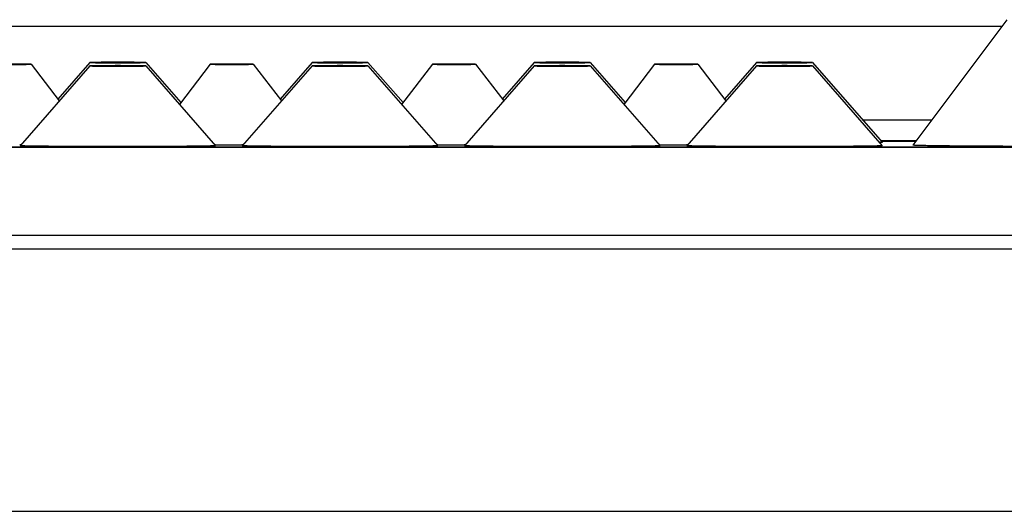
# Model space of a CAD drawing. Header units: millimetres. Extents: x 1562 to 1902, y -206 to 733.
# Tile 5 of 6: x 1698 to 1784, y 609 to 652. Entities that reach past the tile are written whole.
import ezdxf

# ---------------------------------------------------------------- set-up
doc = ezdxf.new("R2010")
doc.units = ezdxf.units.MM
doc.header["$LTSCALE"] = 30.734
doc.layers.get('0').update_dxf_attribs({"linetype": 'CONTINUOUS'})

msp = doc.modelspace()

# ---------------------------------------------------------------- linework, layer by layer
at = {"color": 7, "linetype": 'Continuous'}
for p, q in [((1784.477, 651.756), (1776.227, 640.757)), ((1704.023, 648), (1701.216, 644.792)), ((1704.024, 648), (1704.023, 648)), ((1708.931, 648), (1712.004, 644.487)), ((1708.931, 648), (1708.931, 648)), ((1723.523, 648), (1720.716, 644.792)), ((1723.524, 648), (1723.523, 648)), ((1728.431, 648), (1731.504, 644.487)), ((1728.431, 648), (1728.431, 648)), ((1743.023, 648), (1740.216, 644.792)), ((1743.024, 648), (1743.023, 648)), ((1747.931, 648), (1751.004, 644.487)), ((1747.931, 648), (1747.931, 648)), ((1762.523, 648), (1759.716, 644.792)), ((1762.524, 648), (1762.523, 648)), ((1767.431, 648), (1773.556, 641.001)), ((1767.431, 648), (1767.431, 648)), ((1704.023, 647.703), (1697.899, 640.704)), ((1698.87, 647.852), (1701.337, 644.634)), ((1698.87, 647.851), (1698.87, 647.852)), ((1704.024, 647.703), (1704.023, 647.703)), ((1708.931, 647.703), (1715.056, 640.704)), ((1708.931, 647.703), (1708.931, 647.703)), ((1714.584, 647.852), (1711.883, 644.329)), ((1714.584, 647.852), (1714.584, 647.851)), ((1723.523, 647.703), (1717.399, 640.704)), ((1718.37, 647.852), (1720.837, 644.634)), ((1718.37, 647.851), (1718.37, 647.852)), ((1723.524, 647.703), (1723.523, 647.703)), ((1728.431, 647.703), (1734.556, 640.704)), ((1728.431, 647.703), (1728.431, 647.703)), ((1734.084, 647.852), (1731.383, 644.329)), ((1734.084, 647.852), (1734.084, 647.851)), ((1743.023, 647.703), (1736.899, 640.704)), ((1737.87, 647.852), (1740.337, 644.634)), ((1737.87, 647.851), (1737.87, 647.852)), ((1743.024, 647.703), (1743.023, 647.703)), ((1747.931, 647.703), (1754.056, 640.704)), ((1747.931, 647.703), (1747.931, 647.703)), ((1753.584, 647.852), (1750.883, 644.329)), ((1753.584, 647.852), (1753.584, 647.851)), ((1762.523, 647.703), (1756.399, 640.704)), ((1757.37, 647.852), (1759.837, 644.634)), ((1757.37, 647.851), (1757.37, 647.852)), ((1762.524, 647.703), (1762.523, 647.703)), ((1767.431, 647.703), (1773.556, 640.704)), ((1767.431, 647.703), (1767.431, 647.703)), ((1773.409, 641.169), (1776.537, 641.169)), ((1773.457, 641.114), (1776.495, 641.114)), ((1776.495, 641.113), (1773.457, 641.113)), ((1804.477, 640.59), (1637.394, 640.59)), ((1637.394, 640.59), (1804.427, 640.59)), ((1805.477, 640.535), (1637.394, 640.535)), ((1697.899, 640.789), (1697.87, 640.789)), ((1697.898, 640.703), (1697.899, 640.704)), ((1697.975, 640.789), (1697.899, 640.789)), ((1715.047, 640.79), (1714.97, 640.79)), ((1715.055, 640.704), (1715.056, 640.703)), ((1717.399, 640.789), (1717.37, 640.789)), ((1717.398, 640.703), (1717.399, 640.704)), ((1717.475, 640.789), (1717.399, 640.789)), ((1734.547, 640.79), (1734.47, 640.79)), ((1734.555, 640.704), (1734.556, 640.703)), ((1736.899, 640.789), (1736.87, 640.789)), ((1736.898, 640.703), (1736.899, 640.704)), ((1736.975, 640.789), (1736.899, 640.789)), ((1754.047, 640.79), (1753.97, 640.79)), ((1754.055, 640.704), (1754.056, 640.703)), ((1756.399, 640.789), (1756.37, 640.789)), ((1756.398, 640.703), (1756.399, 640.704)), ((1756.475, 640.789), (1756.399, 640.789)), ((1773.555, 641.001), (1773.556, 641)), ((1773.555, 640.704), (1773.556, 640.703)), ((1776.227, 640.756), (1776.228, 640.757)), ((1805.477, 632.829), (1637.394, 632.829)), ((1827.16, 631.627), (1637.394, 631.627)), ((1612.142, 608.642), (1852.412, 608.642))]:
    msp.add_line(p, q, dxfattribs=at)
at = {"color": 9, "linetype": 'Continuous'}
for p, q in [((1637.394, 651.185), (1784.049, 651.185)), ((1771.822, 642.982), (1777.897, 642.982))]:
    msp.add_line(p, q, dxfattribs=at)
at = {"color": 7, "linetype": 'Continuous'}
for centre in [(1716.477, 1461.33), (1735.977, 1461.33), (1755.477, 1461.33)]:
    msp.add_arc(centre, 820.542, 269.900101, 270.062331, dxfattribs=at)
for points, knots in [([(1708.931, 648), (1708.928, 648.003), (1708.916, 648.001), (1708.9, 648.004), (1708.867, 648.004), (1708.813, 648.007), (1708.731, 648.008), (1708.628, 648.01), (1708.504, 648.012), (1708.361, 648.014), (1708.136, 648.016), (1707.817, 648.018), (1707.4, 648.02), (1706.948, 648.021), (1706.477, 648.021), (1706.007, 648.021), (1705.554, 648.02), (1705.137, 648.018), (1704.819, 648.016), (1704.593, 648.014), (1704.45, 648.012), (1704.326, 648.01), (1704.223, 648.008), (1704.141, 648.007), (1704.087, 648.004), (1704.054, 648.004), (1704.038, 648.001), (1704.026, 648.003), (1704.023, 648)], [0, 0, 0, 0, 0.002801, 0.005972, 0.010315, 0.022482, 0.039218, 0.060346, 0.085651, 0.114915, 0.147854, 0.223439, 0.309558, 0.402922, 0.499983, 0.597045, 0.69041, 0.776535, 0.852127, 0.885071, 0.914338, 0.939647, 0.960778, 0.977516, 0.989685, 0.994028, 0.997199, 1, 1, 1, 1]), ([(1704.023, 648), (1704.023, 647.999), (1704.029, 647.999), (1704.036, 647.997), (1704.052, 647.997), (1704.083, 647.995), (1704.137, 647.993), (1704.217, 647.991), (1704.32, 647.99), (1704.443, 647.988), (1704.586, 647.986), (1704.812, 647.984), (1705.131, 647.982), (1705.55, 647.98), (1706.004, 647.979), (1706.477, 647.978), (1706.95, 647.979), (1707.404, 647.98), (1707.823, 647.982), (1708.142, 647.984), (1708.368, 647.986), (1708.511, 647.988), (1708.634, 647.99), (1708.737, 647.991), (1708.817, 647.993), (1708.871, 647.995), (1708.902, 647.997), (1708.918, 647.997), (1708.925, 647.999), (1708.931, 647.999), (1708.931, 648)], [0, 0, 0, 0, 0.000642, 0.002466, 0.005482, 0.009681, 0.0216, 0.03814, 0.059126, 0.084343, 0.113568, 0.14652, 0.222261, 0.308685, 0.402458, 0.499983, 0.597509, 0.691283, 0.777713, 0.853461, 0.886418, 0.915646, 0.940866, 0.961857, 0.978398, 0.990318, 0.994518, 0.997533, 0.999358, 1, 1, 1, 1]), ([(1728.431, 648), (1728.428, 648.003), (1728.416, 648.001), (1728.4, 648.004), (1728.367, 648.004), (1728.313, 648.007), (1728.231, 648.008), (1728.128, 648.01), (1728.004, 648.012), (1727.861, 648.014), (1727.636, 648.016), (1727.317, 648.018), (1726.9, 648.02), (1726.448, 648.021), (1725.977, 648.021), (1725.507, 648.021), (1725.054, 648.02), (1724.637, 648.018), (1724.319, 648.016), (1724.093, 648.014), (1723.95, 648.012), (1723.826, 648.01), (1723.723, 648.008), (1723.641, 648.007), (1723.587, 648.004), (1723.554, 648.004), (1723.538, 648.001), (1723.526, 648.003), (1723.523, 648)], [0, 0, 0, 0, 0.002801, 0.005972, 0.010315, 0.022482, 0.039218, 0.060346, 0.085651, 0.114915, 0.147854, 0.223439, 0.309558, 0.402922, 0.499983, 0.597045, 0.69041, 0.776535, 0.852127, 0.885071, 0.914338, 0.939647, 0.960778, 0.977516, 0.989685, 0.994028, 0.997199, 1, 1, 1, 1]), ([(1723.523, 648), (1723.523, 647.999), (1723.529, 647.999), (1723.536, 647.997), (1723.552, 647.997), (1723.583, 647.995), (1723.637, 647.993), (1723.717, 647.991), (1723.82, 647.99), (1723.943, 647.988), (1724.086, 647.986), (1724.312, 647.984), (1724.631, 647.982), (1725.05, 647.98), (1725.504, 647.979), (1725.977, 647.978), (1726.45, 647.979), (1726.904, 647.98), (1727.323, 647.982), (1727.642, 647.984), (1727.868, 647.986), (1728.011, 647.988), (1728.134, 647.99), (1728.237, 647.991), (1728.317, 647.993), (1728.371, 647.995), (1728.402, 647.997), (1728.418, 647.997), (1728.425, 647.999), (1728.431, 647.999), (1728.431, 648)], [0, 0, 0, 0, 0.000642, 0.002466, 0.005482, 0.009681, 0.0216, 0.03814, 0.059126, 0.084343, 0.113568, 0.14652, 0.222261, 0.308685, 0.402458, 0.499983, 0.597509, 0.691283, 0.777713, 0.853461, 0.886418, 0.915646, 0.940866, 0.961857, 0.978398, 0.990318, 0.994518, 0.997533, 0.999358, 1, 1, 1, 1]), ([(1747.931, 648), (1747.928, 648.003), (1747.916, 648.001), (1747.9, 648.004), (1747.867, 648.004), (1747.813, 648.007), (1747.731, 648.008), (1747.628, 648.01), (1747.504, 648.012), (1747.361, 648.014), (1747.136, 648.016), (1746.817, 648.018), (1746.4, 648.02), (1745.948, 648.021), (1745.477, 648.021), (1745.007, 648.021), (1744.554, 648.02), (1744.137, 648.018), (1743.819, 648.016), (1743.593, 648.014), (1743.45, 648.012), (1743.326, 648.01), (1743.223, 648.008), (1743.141, 648.007), (1743.087, 648.004), (1743.054, 648.004), (1743.038, 648.001), (1743.026, 648.003), (1743.023, 648)], [0, 0, 0, 0, 0.002801, 0.005972, 0.010315, 0.022482, 0.039218, 0.060346, 0.085651, 0.114915, 0.147854, 0.223439, 0.309558, 0.402922, 0.499983, 0.597045, 0.69041, 0.776535, 0.852127, 0.885071, 0.914338, 0.939647, 0.960778, 0.977516, 0.989685, 0.994028, 0.997199, 1, 1, 1, 1]), ([(1743.023, 648), (1743.023, 647.999), (1743.029, 647.999), (1743.036, 647.997), (1743.052, 647.997), (1743.083, 647.995), (1743.137, 647.993), (1743.217, 647.991), (1743.32, 647.99), (1743.443, 647.988), (1743.586, 647.986), (1743.812, 647.984), (1744.131, 647.982), (1744.55, 647.98), (1745.004, 647.979), (1745.477, 647.978), (1745.95, 647.979), (1746.404, 647.98), (1746.823, 647.982), (1747.142, 647.984), (1747.368, 647.986), (1747.511, 647.988), (1747.634, 647.99), (1747.737, 647.991), (1747.817, 647.993), (1747.871, 647.995), (1747.902, 647.997), (1747.918, 647.997), (1747.925, 647.999), (1747.931, 647.999), (1747.931, 648)], [0, 0, 0, 0, 0.000642, 0.002466, 0.005482, 0.009681, 0.0216, 0.03814, 0.059126, 0.084343, 0.113568, 0.14652, 0.222261, 0.308685, 0.402458, 0.499983, 0.597509, 0.691283, 0.777713, 0.853461, 0.886418, 0.915646, 0.940866, 0.961857, 0.978398, 0.990318, 0.994518, 0.997533, 0.999358, 1, 1, 1, 1]), ([(1767.431, 648), (1767.428, 648.003), (1767.416, 648.001), (1767.4, 648.004), (1767.367, 648.004), (1767.313, 648.007), (1767.231, 648.008), (1767.128, 648.01), (1767.004, 648.012), (1766.861, 648.014), (1766.636, 648.016), (1766.317, 648.018), (1765.9, 648.02), (1765.448, 648.021), (1764.977, 648.021), (1764.507, 648.021), (1764.054, 648.02), (1763.637, 648.018), (1763.319, 648.016), (1763.093, 648.014), (1762.95, 648.012), (1762.826, 648.01), (1762.723, 648.008), (1762.641, 648.007), (1762.587, 648.004), (1762.554, 648.004), (1762.538, 648.001), (1762.526, 648.003), (1762.523, 648)], [0, 0, 0, 0, 0.002801, 0.005972, 0.010315, 0.022482, 0.039218, 0.060346, 0.085651, 0.114915, 0.147854, 0.223439, 0.309558, 0.402922, 0.499983, 0.597045, 0.69041, 0.776535, 0.852127, 0.885071, 0.914338, 0.939647, 0.960778, 0.977516, 0.989685, 0.994028, 0.997199, 1, 1, 1, 1]), ([(1762.523, 648), (1762.523, 647.999), (1762.529, 647.999), (1762.536, 647.997), (1762.552, 647.997), (1762.583, 647.995), (1762.637, 647.993), (1762.717, 647.991), (1762.82, 647.99), (1762.943, 647.988), (1763.086, 647.986), (1763.312, 647.984), (1763.631, 647.982), (1764.05, 647.98), (1764.504, 647.979), (1764.977, 647.978), (1765.45, 647.979), (1765.904, 647.98), (1766.323, 647.982), (1766.642, 647.984), (1766.868, 647.986), (1767.011, 647.988), (1767.134, 647.99), (1767.237, 647.991), (1767.317, 647.993), (1767.371, 647.995), (1767.402, 647.997), (1767.418, 647.997), (1767.425, 647.999), (1767.431, 647.999), (1767.431, 648)], [0, 0, 0, 0, 0.000642, 0.002466, 0.005482, 0.009681, 0.0216, 0.03814, 0.059126, 0.084343, 0.113568, 0.14652, 0.222261, 0.308685, 0.402458, 0.499983, 0.597509, 0.691283, 0.777713, 0.853461, 0.886418, 0.915646, 0.940866, 0.961857, 0.978398, 0.990318, 0.994518, 0.997533, 0.999358, 1, 1, 1, 1]), ([(1698.87, 647.852), (1698.868, 647.854), (1698.853, 647.852), (1698.827, 647.856), (1698.78, 647.856), (1698.717, 647.858), (1698.637, 647.859), (1698.5, 647.861), (1698.294, 647.863), (1698.012, 647.865), (1697.69, 647.867), (1697.34, 647.868), (1696.977, 647.868), (1696.614, 647.868), (1696.265, 647.867), (1695.943, 647.865), (1695.66, 647.863), (1695.454, 647.861), (1695.317, 647.859), (1695.237, 647.858), (1695.174, 647.856), (1695.127, 647.856), (1695.102, 647.852), (1695.086, 647.854), (1695.084, 647.852)], [0, 0, 0, 0, 0.002759, 0.010236, 0.022373, 0.039085, 0.060196, 0.085492, 0.147699, 0.22331, 0.309473, 0.402886, 0.5, 0.597114, 0.690527, 0.77669, 0.852301, 0.914508, 0.939804, 0.960915, 0.977627, 0.989764, 0.997241, 1, 1, 1, 1]), ([(1695.084, 647.851), (1695.084, 647.851), (1695.088, 647.851), (1695.094, 647.849), (1695.106, 647.849), (1695.13, 647.848), (1695.171, 647.846), (1695.233, 647.845), (1695.313, 647.844), (1695.408, 647.842), (1695.518, 647.841), (1695.692, 647.839), (1695.939, 647.838), (1696.262, 647.836), (1696.612, 647.835), (1696.977, 647.835), (1697.342, 647.835), (1697.692, 647.836), (1698.015, 647.838), (1698.262, 647.839), (1698.436, 647.841), (1698.546, 647.842), (1698.641, 647.844), (1698.721, 647.845), (1698.783, 647.846), (1698.825, 647.848), (1698.848, 647.849), (1698.86, 647.849), (1698.866, 647.851), (1698.87, 647.851), (1698.87, 647.851)], [0, 0, 0, 0, 0.000642, 0.002466, 0.005482, 0.009681, 0.0216, 0.03814, 0.059126, 0.084343, 0.113568, 0.14652, 0.222261, 0.308685, 0.402458, 0.499983, 0.597509, 0.691283, 0.777713, 0.853461, 0.886418, 0.915646, 0.940866, 0.961857, 0.978398, 0.990318, 0.994518, 0.997533, 0.999358, 1, 1, 1, 1]), ([(1708.931, 647.703), (1708.928, 647.707), (1708.916, 647.704), (1708.9, 647.707), (1708.867, 647.708), (1708.813, 647.71), (1708.731, 647.712), (1708.628, 647.714), (1708.504, 647.715), (1708.361, 647.717), (1708.136, 647.719), (1707.817, 647.721), (1707.4, 647.723), (1706.948, 647.724), (1706.477, 647.725), (1706.007, 647.724), (1705.554, 647.723), (1705.137, 647.721), (1704.819, 647.719), (1704.593, 647.717), (1704.45, 647.715), (1704.326, 647.714), (1704.223, 647.712), (1704.141, 647.71), (1704.087, 647.708), (1704.054, 647.707), (1704.038, 647.704), (1704.026, 647.707), (1704.023, 647.703)], [0, 0, 0, 0, 0.002801, 0.005972, 0.010315, 0.022482, 0.039218, 0.060346, 0.085651, 0.114915, 0.147854, 0.223439, 0.309558, 0.402922, 0.499983, 0.597045, 0.69041, 0.776535, 0.852127, 0.885071, 0.914338, 0.939647, 0.960778, 0.977516, 0.989685, 0.994028, 0.997199, 1, 1, 1, 1]), ([(1704.023, 647.703), (1704.023, 647.702), (1704.029, 647.702), (1704.036, 647.7), (1704.052, 647.7), (1704.083, 647.698), (1704.137, 647.697), (1704.217, 647.695), (1704.32, 647.693), (1704.443, 647.691), (1704.586, 647.689), (1704.812, 647.687), (1705.131, 647.685), (1705.55, 647.683), (1706.004, 647.682), (1706.477, 647.682), (1706.95, 647.682), (1707.404, 647.683), (1707.823, 647.685), (1708.142, 647.687), (1708.368, 647.689), (1708.511, 647.691), (1708.634, 647.693), (1708.737, 647.695), (1708.817, 647.697), (1708.871, 647.698), (1708.902, 647.7), (1708.918, 647.7), (1708.925, 647.702), (1708.931, 647.702), (1708.931, 647.703)], [0, 0, 0, 0, 0.000642, 0.002466, 0.005482, 0.009681, 0.0216, 0.03814, 0.059126, 0.084343, 0.113568, 0.14652, 0.222261, 0.308685, 0.402458, 0.499983, 0.597509, 0.691283, 0.777713, 0.853461, 0.886418, 0.915646, 0.940866, 0.961857, 0.978398, 0.990318, 0.994518, 0.997533, 0.999358, 1, 1, 1, 1]), ([(1718.37, 647.852), (1718.368, 647.854), (1718.353, 647.852), (1718.327, 647.856), (1718.28, 647.856), (1718.217, 647.858), (1718.137, 647.859), (1718, 647.861), (1717.794, 647.863), (1717.512, 647.865), (1717.19, 647.867), (1716.84, 647.868), (1716.477, 647.868), (1716.114, 647.868), (1715.765, 647.867), (1715.443, 647.865), (1715.16, 647.863), (1714.954, 647.861), (1714.817, 647.859), (1714.737, 647.858), (1714.674, 647.856), (1714.627, 647.856), (1714.602, 647.852), (1714.586, 647.854), (1714.584, 647.852)], [0, 0, 0, 0, 0.002759, 0.010236, 0.022373, 0.039085, 0.060196, 0.085492, 0.147699, 0.22331, 0.309473, 0.402886, 0.5, 0.597114, 0.690527, 0.77669, 0.852301, 0.914508, 0.939804, 0.960915, 0.977627, 0.989764, 0.997241, 1, 1, 1, 1]), ([(1714.584, 647.851), (1714.584, 647.851), (1714.588, 647.851), (1714.594, 647.849), (1714.606, 647.849), (1714.63, 647.848), (1714.671, 647.846), (1714.733, 647.845), (1714.813, 647.844), (1714.908, 647.842), (1715.018, 647.841), (1715.192, 647.839), (1715.439, 647.838), (1715.762, 647.836), (1716.112, 647.835), (1716.477, 647.835), (1716.842, 647.835), (1717.192, 647.836), (1717.515, 647.838), (1717.762, 647.839), (1717.936, 647.841), (1718.046, 647.842), (1718.141, 647.844), (1718.221, 647.845), (1718.283, 647.846), (1718.325, 647.848), (1718.348, 647.849), (1718.36, 647.849), (1718.366, 647.851), (1718.37, 647.851), (1718.37, 647.851)], [0, 0, 0, 0, 0.000642, 0.002466, 0.005482, 0.009681, 0.0216, 0.03814, 0.059126, 0.084343, 0.113568, 0.14652, 0.222261, 0.308685, 0.402458, 0.499983, 0.597509, 0.691283, 0.777713, 0.853461, 0.886418, 0.915646, 0.940866, 0.961857, 0.978398, 0.990318, 0.994518, 0.997533, 0.999358, 1, 1, 1, 1]), ([(1728.431, 647.703), (1728.428, 647.707), (1728.416, 647.704), (1728.4, 647.707), (1728.367, 647.708), (1728.313, 647.71), (1728.231, 647.712), (1728.128, 647.714), (1728.004, 647.715), (1727.861, 647.717), (1727.636, 647.719), (1727.317, 647.721), (1726.9, 647.723), (1726.448, 647.724), (1725.977, 647.725), (1725.507, 647.724), (1725.054, 647.723), (1724.637, 647.721), (1724.319, 647.719), (1724.093, 647.717), (1723.95, 647.715), (1723.826, 647.714), (1723.723, 647.712), (1723.641, 647.71), (1723.587, 647.708), (1723.554, 647.707), (1723.538, 647.704), (1723.526, 647.707), (1723.523, 647.703)], [0, 0, 0, 0, 0.002801, 0.005972, 0.010315, 0.022482, 0.039218, 0.060346, 0.085651, 0.114915, 0.147854, 0.223439, 0.309558, 0.402922, 0.499983, 0.597045, 0.69041, 0.776535, 0.852127, 0.885071, 0.914338, 0.939647, 0.960778, 0.977516, 0.989685, 0.994028, 0.997199, 1, 1, 1, 1]), ([(1723.523, 647.703), (1723.523, 647.702), (1723.529, 647.702), (1723.536, 647.7), (1723.552, 647.7), (1723.583, 647.698), (1723.637, 647.697), (1723.717, 647.695), (1723.82, 647.693), (1723.943, 647.691), (1724.086, 647.689), (1724.312, 647.687), (1724.631, 647.685), (1725.05, 647.683), (1725.504, 647.682), (1725.977, 647.682), (1726.45, 647.682), (1726.904, 647.683), (1727.323, 647.685), (1727.642, 647.687), (1727.868, 647.689), (1728.011, 647.691), (1728.134, 647.693), (1728.237, 647.695), (1728.317, 647.697), (1728.371, 647.698), (1728.402, 647.7), (1728.418, 647.7), (1728.425, 647.702), (1728.431, 647.702), (1728.431, 647.703)], [0, 0, 0, 0, 0.000642, 0.002466, 0.005482, 0.009681, 0.0216, 0.03814, 0.059126, 0.084343, 0.113568, 0.14652, 0.222261, 0.308685, 0.402458, 0.499983, 0.597509, 0.691283, 0.777713, 0.853461, 0.886418, 0.915646, 0.940866, 0.961857, 0.978398, 0.990318, 0.994518, 0.997533, 0.999358, 1, 1, 1, 1]), ([(1737.87, 647.852), (1737.868, 647.854), (1737.853, 647.852), (1737.827, 647.856), (1737.78, 647.856), (1737.717, 647.858), (1737.637, 647.859), (1737.5, 647.861), (1737.294, 647.863), (1737.012, 647.865), (1736.69, 647.867), (1736.34, 647.868), (1735.977, 647.868), (1735.614, 647.868), (1735.265, 647.867), (1734.943, 647.865), (1734.66, 647.863), (1734.454, 647.861), (1734.317, 647.859), (1734.237, 647.858), (1734.174, 647.856), (1734.127, 647.856), (1734.102, 647.852), (1734.086, 647.854), (1734.084, 647.852)], [0, 0, 0, 0, 0.002759, 0.010236, 0.022373, 0.039085, 0.060196, 0.085492, 0.147699, 0.22331, 0.309473, 0.402886, 0.5, 0.597114, 0.690527, 0.77669, 0.852301, 0.914508, 0.939804, 0.960915, 0.977627, 0.989764, 0.997241, 1, 1, 1, 1]), ([(1734.084, 647.851), (1734.084, 647.851), (1734.088, 647.851), (1734.094, 647.849), (1734.106, 647.849), (1734.13, 647.848), (1734.171, 647.846), (1734.233, 647.845), (1734.313, 647.844), (1734.408, 647.842), (1734.518, 647.841), (1734.692, 647.839), (1734.939, 647.838), (1735.262, 647.836), (1735.612, 647.835), (1735.977, 647.835), (1736.342, 647.835), (1736.692, 647.836), (1737.015, 647.838), (1737.262, 647.839), (1737.436, 647.841), (1737.546, 647.842), (1737.641, 647.844), (1737.721, 647.845), (1737.783, 647.846), (1737.825, 647.848), (1737.848, 647.849), (1737.86, 647.849), (1737.866, 647.851), (1737.87, 647.851), (1737.87, 647.851)], [0, 0, 0, 0, 0.000642, 0.002466, 0.005482, 0.009681, 0.0216, 0.03814, 0.059126, 0.084343, 0.113568, 0.14652, 0.222261, 0.308685, 0.402458, 0.499983, 0.597509, 0.691283, 0.777713, 0.853461, 0.886418, 0.915646, 0.940866, 0.961857, 0.978398, 0.990318, 0.994518, 0.997533, 0.999358, 1, 1, 1, 1]), ([(1747.931, 647.703), (1747.928, 647.707), (1747.916, 647.704), (1747.9, 647.707), (1747.867, 647.708), (1747.813, 647.71), (1747.731, 647.712), (1747.628, 647.714), (1747.504, 647.715), (1747.361, 647.717), (1747.136, 647.719), (1746.817, 647.721), (1746.4, 647.723), (1745.948, 647.724), (1745.477, 647.725), (1745.007, 647.724), (1744.554, 647.723), (1744.137, 647.721), (1743.819, 647.719), (1743.593, 647.717), (1743.45, 647.715), (1743.326, 647.714), (1743.223, 647.712), (1743.141, 647.71), (1743.087, 647.708), (1743.054, 647.707), (1743.038, 647.704), (1743.026, 647.707), (1743.023, 647.703)], [0, 0, 0, 0, 0.002801, 0.005972, 0.010315, 0.022482, 0.039218, 0.060346, 0.085651, 0.114915, 0.147854, 0.223439, 0.309558, 0.402922, 0.499983, 0.597045, 0.69041, 0.776535, 0.852127, 0.885071, 0.914338, 0.939647, 0.960778, 0.977516, 0.989685, 0.994028, 0.997199, 1, 1, 1, 1]), ([(1743.023, 647.703), (1743.023, 647.702), (1743.029, 647.702), (1743.036, 647.7), (1743.052, 647.7), (1743.083, 647.698), (1743.137, 647.697), (1743.217, 647.695), (1743.32, 647.693), (1743.443, 647.691), (1743.586, 647.689), (1743.812, 647.687), (1744.131, 647.685), (1744.55, 647.683), (1745.004, 647.682), (1745.477, 647.682), (1745.95, 647.682), (1746.404, 647.683), (1746.823, 647.685), (1747.142, 647.687), (1747.368, 647.689), (1747.511, 647.691), (1747.634, 647.693), (1747.737, 647.695), (1747.817, 647.697), (1747.871, 647.698), (1747.902, 647.7), (1747.918, 647.7), (1747.925, 647.702), (1747.931, 647.702), (1747.931, 647.703)], [0, 0, 0, 0, 0.000642, 0.002466, 0.005482, 0.009681, 0.0216, 0.03814, 0.059126, 0.084343, 0.113568, 0.14652, 0.222261, 0.308685, 0.402458, 0.499983, 0.597509, 0.691283, 0.777713, 0.853461, 0.886418, 0.915646, 0.940866, 0.961857, 0.978398, 0.990318, 0.994518, 0.997533, 0.999358, 1, 1, 1, 1]), ([(1757.37, 647.852), (1757.368, 647.854), (1757.353, 647.852), (1757.327, 647.856), (1757.28, 647.856), (1757.217, 647.858), (1757.137, 647.859), (1757, 647.861), (1756.794, 647.863), (1756.512, 647.865), (1756.19, 647.867), (1755.84, 647.868), (1755.477, 647.868), (1755.114, 647.868), (1754.765, 647.867), (1754.443, 647.865), (1754.16, 647.863), (1753.954, 647.861), (1753.817, 647.859), (1753.737, 647.858), (1753.674, 647.856), (1753.627, 647.856), (1753.602, 647.852), (1753.586, 647.854), (1753.584, 647.852)], [0, 0, 0, 0, 0.002758, 0.010235, 0.022372, 0.039084, 0.060194, 0.085488, 0.147688, 0.223293, 0.309449, 0.402864, 0.499983, 0.597103, 0.690518, 0.776681, 0.852292, 0.914501, 0.939799, 0.960913, 0.977627, 0.989764, 0.997242, 1, 1, 1, 1]), ([(1753.584, 647.851), (1753.584, 647.851), (1753.588, 647.851), (1753.594, 647.849), (1753.606, 647.849), (1753.63, 647.848), (1753.671, 647.846), (1753.733, 647.845), (1753.813, 647.844), (1753.908, 647.842), (1754.018, 647.841), (1754.192, 647.839), (1754.439, 647.838), (1754.762, 647.836), (1755.112, 647.835), (1755.477, 647.835), (1755.842, 647.835), (1756.192, 647.836), (1756.515, 647.838), (1756.762, 647.839), (1756.936, 647.841), (1757.046, 647.842), (1757.141, 647.844), (1757.221, 647.845), (1757.283, 647.846), (1757.325, 647.848), (1757.348, 647.849), (1757.36, 647.849), (1757.366, 647.851), (1757.37, 647.851), (1757.37, 647.851)], [0, 0, 0, 0, 0.000642, 0.002466, 0.005482, 0.009681, 0.0216, 0.03814, 0.059126, 0.084343, 0.113568, 0.14652, 0.222261, 0.308685, 0.402458, 0.499983, 0.597509, 0.691283, 0.777713, 0.853461, 0.886418, 0.915646, 0.940866, 0.961857, 0.978398, 0.990318, 0.994518, 0.997533, 0.999358, 1, 1, 1, 1]), ([(1767.431, 647.703), (1767.428, 647.707), (1767.416, 647.704), (1767.4, 647.707), (1767.367, 647.708), (1767.313, 647.71), (1767.231, 647.712), (1767.128, 647.714), (1767.004, 647.715), (1766.861, 647.717), (1766.636, 647.719), (1766.317, 647.721), (1765.9, 647.723), (1765.448, 647.724), (1764.977, 647.725), (1764.507, 647.724), (1764.054, 647.723), (1763.637, 647.721), (1763.319, 647.719), (1763.093, 647.717), (1762.95, 647.715), (1762.826, 647.714), (1762.723, 647.712), (1762.641, 647.71), (1762.587, 647.708), (1762.554, 647.707), (1762.538, 647.704), (1762.526, 647.707), (1762.523, 647.703)], [0, 0, 0, 0, 0.002801, 0.005972, 0.010315, 0.022482, 0.039218, 0.060346, 0.085651, 0.114915, 0.147854, 0.223439, 0.309558, 0.402922, 0.499983, 0.597045, 0.69041, 0.776535, 0.852127, 0.885071, 0.914338, 0.939647, 0.960778, 0.977516, 0.989685, 0.994028, 0.997199, 1, 1, 1, 1]), ([(1762.523, 647.703), (1762.523, 647.702), (1762.529, 647.702), (1762.536, 647.7), (1762.552, 647.7), (1762.583, 647.698), (1762.637, 647.697), (1762.717, 647.695), (1762.82, 647.693), (1762.943, 647.691), (1763.086, 647.689), (1763.312, 647.687), (1763.631, 647.685), (1764.05, 647.683), (1764.504, 647.682), (1764.977, 647.682), (1765.45, 647.682), (1765.904, 647.683), (1766.323, 647.685), (1766.642, 647.687), (1766.868, 647.689), (1767.011, 647.691), (1767.134, 647.693), (1767.237, 647.695), (1767.317, 647.697), (1767.371, 647.698), (1767.402, 647.7), (1767.418, 647.7), (1767.425, 647.702), (1767.431, 647.702), (1767.431, 647.703)], [0, 0, 0, 0, 0.000642, 0.002466, 0.005482, 0.009681, 0.0216, 0.03814, 0.059126, 0.084343, 0.113568, 0.14652, 0.222261, 0.308685, 0.402458, 0.499983, 0.597509, 0.691283, 0.777713, 0.853461, 0.886418, 0.915646, 0.940866, 0.961857, 0.978398, 0.990318, 0.994518, 0.997533, 0.999358, 1, 1, 1, 1]), ([(1715.056, 640.703), (1715.056, 640.7), (1715.035, 640.7), (1715.01, 640.694), (1714.955, 640.692), (1714.885, 640.688), (1714.792, 640.685), (1714.68, 640.681), (1714.548, 640.678), (1714.333, 640.673), (1714.019, 640.667), (1713.587, 640.661), (1713.087, 640.655), (1712.524, 640.65), (1711.902, 640.645), (1710.974, 640.639), (1709.718, 640.634), (1708.129, 640.629), (1706.477, 640.628), (1704.825, 640.629), (1703.236, 640.634), (1701.98, 640.639), (1701.052, 640.645), (1700.431, 640.65), (1699.867, 640.655), (1699.367, 640.661), (1698.936, 640.667), (1698.621, 640.673), (1698.406, 640.678), (1698.274, 640.681), (1698.162, 640.685), (1698.069, 640.688), (1697.999, 640.692), (1697.944, 640.694), (1697.92, 640.7), (1697.898, 640.7), (1697.898, 640.703)], [0, 0, 0, 0, 0.00064, 0.00246, 0.00547, 0.009669, 0.015049, 0.021598, 0.029298, 0.03813, 0.059109, 0.084334, 0.113558, 0.146506, 0.182854, 0.22226, 0.308687, 0.402467, 0.499995, 0.597523, 0.691302, 0.777731, 0.817137, 0.853486, 0.886436, 0.915661, 0.940889, 0.961868, 0.9707, 0.978401, 0.984951, 0.990331, 0.994529, 0.99754, 0.99936, 1, 1, 1, 1]), ([(1734.556, 640.703), (1734.556, 640.7), (1734.535, 640.7), (1734.51, 640.694), (1734.455, 640.692), (1734.385, 640.688), (1734.292, 640.685), (1734.18, 640.681), (1734.048, 640.678), (1733.833, 640.673), (1733.519, 640.667), (1733.087, 640.661), (1732.587, 640.655), (1732.024, 640.65), (1731.402, 640.645), (1730.474, 640.639), (1729.218, 640.634), (1727.629, 640.629), (1725.977, 640.628), (1724.325, 640.629), (1722.736, 640.634), (1721.48, 640.639), (1720.552, 640.645), (1719.931, 640.65), (1719.367, 640.655), (1718.867, 640.661), (1718.436, 640.667), (1718.121, 640.673), (1717.906, 640.678), (1717.774, 640.681), (1717.662, 640.685), (1717.569, 640.688), (1717.499, 640.692), (1717.444, 640.694), (1717.42, 640.7), (1717.398, 640.7), (1717.398, 640.703)], [0, 0, 0, 0, 0.00064, 0.00246, 0.00547, 0.009669, 0.015049, 0.021598, 0.029298, 0.03813, 0.059109, 0.084334, 0.113558, 0.146506, 0.182854, 0.22226, 0.308687, 0.402467, 0.499995, 0.597523, 0.691302, 0.777731, 0.817137, 0.853486, 0.886436, 0.915661, 0.940889, 0.961868, 0.9707, 0.978401, 0.984951, 0.990331, 0.994529, 0.99754, 0.99936, 1, 1, 1, 1]), ([(1754.056, 640.703), (1754.056, 640.7), (1754.035, 640.7), (1754.01, 640.694), (1753.955, 640.692), (1753.885, 640.688), (1753.792, 640.685), (1753.68, 640.681), (1753.548, 640.678), (1753.333, 640.673), (1753.019, 640.667), (1752.587, 640.661), (1752.087, 640.655), (1751.524, 640.65), (1750.902, 640.645), (1749.974, 640.639), (1748.718, 640.634), (1747.129, 640.629), (1745.477, 640.628), (1743.825, 640.629), (1742.236, 640.634), (1740.98, 640.639), (1740.052, 640.645), (1739.431, 640.65), (1738.867, 640.655), (1738.367, 640.661), (1737.936, 640.667), (1737.621, 640.673), (1737.406, 640.678), (1737.274, 640.681), (1737.162, 640.685), (1737.069, 640.688), (1736.999, 640.692), (1736.944, 640.694), (1736.92, 640.7), (1736.898, 640.7), (1736.898, 640.703)], [0, 0, 0, 0, 0.00064, 0.00246, 0.00547, 0.009669, 0.015049, 0.021598, 0.029298, 0.03813, 0.059109, 0.084334, 0.113558, 0.146506, 0.182854, 0.22226, 0.308687, 0.402467, 0.499995, 0.597523, 0.691302, 0.777731, 0.817137, 0.853486, 0.886436, 0.915661, 0.940889, 0.961868, 0.9707, 0.978401, 0.984951, 0.990331, 0.994529, 0.99754, 0.99936, 1, 1, 1, 1]), ([(1773.556, 640.703), (1773.556, 640.7), (1773.535, 640.7), (1773.51, 640.694), (1773.455, 640.692), (1773.385, 640.688), (1773.292, 640.685), (1773.18, 640.681), (1773.048, 640.678), (1772.833, 640.673), (1772.519, 640.667), (1772.087, 640.661), (1771.587, 640.655), (1771.024, 640.65), (1770.402, 640.645), (1769.474, 640.639), (1768.218, 640.634), (1766.629, 640.629), (1764.977, 640.628), (1763.325, 640.629), (1761.736, 640.634), (1760.48, 640.639), (1759.552, 640.645), (1758.931, 640.65), (1758.367, 640.655), (1757.867, 640.661), (1757.436, 640.667), (1757.121, 640.673), (1756.906, 640.678), (1756.774, 640.681), (1756.662, 640.685), (1756.569, 640.688), (1756.499, 640.692), (1756.444, 640.694), (1756.42, 640.7), (1756.398, 640.7), (1756.398, 640.703)], [0, 0, 0, 0, 0.00064, 0.00246, 0.00547, 0.009669, 0.015049, 0.021598, 0.029298, 0.03813, 0.059109, 0.084334, 0.113558, 0.146506, 0.182854, 0.22226, 0.308687, 0.402467, 0.499995, 0.597523, 0.691302, 0.777731, 0.817137, 0.853486, 0.886436, 0.915661, 0.940889, 0.961868, 0.9707, 0.978401, 0.984951, 0.990331, 0.994529, 0.99754, 0.99936, 1, 1, 1, 1]), ([(1773.556, 641), (1773.556, 640.999), (1773.549, 640.997), (1773.539, 640.995), (1773.52, 640.993), (1773.481, 640.99), (1773.413, 640.986), (1773.355, 640.984), (1773.321, 640.983)], [0, 0, 0, 0, 0.018201, 0.066027, 0.144646, 0.254158, 0.56568, 1, 1, 1, 1]), ([(1802.727, 640.756), (1802.727, 640.754), (1802.72, 640.752), (1802.709, 640.75), (1802.688, 640.747), (1802.646, 640.743), (1802.573, 640.738), (1802.462, 640.733), (1802.32, 640.727), (1802.146, 640.722), (1801.942, 640.716), (1801.611, 640.709), (1801.125, 640.7), (1800.459, 640.691), (1799.687, 640.682), (1798.816, 640.673), (1797.856, 640.666), (1796.423, 640.657), (1794.483, 640.648), (1792.029, 640.642), (1789.477, 640.639), (1786.925, 640.642), (1784.472, 640.648), (1782.531, 640.657), (1781.098, 640.666), (1780.138, 640.673), (1779.268, 640.682), (1778.496, 640.691), (1777.829, 640.7), (1777.343, 640.709), (1777.012, 640.716), (1776.808, 640.722), (1776.635, 640.727), (1776.492, 640.733), (1776.381, 640.738), (1776.308, 640.743), (1776.266, 640.747), (1776.245, 640.75), (1776.234, 640.752), (1776.227, 640.754), (1776.227, 640.756)], [0, 0, 0, 0, 0.000185, 0.00065, 0.001411, 0.002469, 0.005479, 0.009678, 0.015059, 0.021608, 0.029307, 0.038138, 0.059118, 0.084341, 0.113567, 0.146513, 0.182863, 0.222269, 0.308696, 0.402474, 0.499999, 0.597523, 0.691299, 0.777727, 0.817132, 0.853482, 0.886429, 0.915655, 0.940879, 0.96186, 0.970692, 0.978392, 0.984941, 0.990322, 0.99452, 0.997531, 0.998589, 0.99935, 0.999815, 1, 1, 1, 1])]:
    msp.add_open_spline(points, degree=3, knots=knots, dxfattribs=at)

doc.saveas('drawing.dxf')
